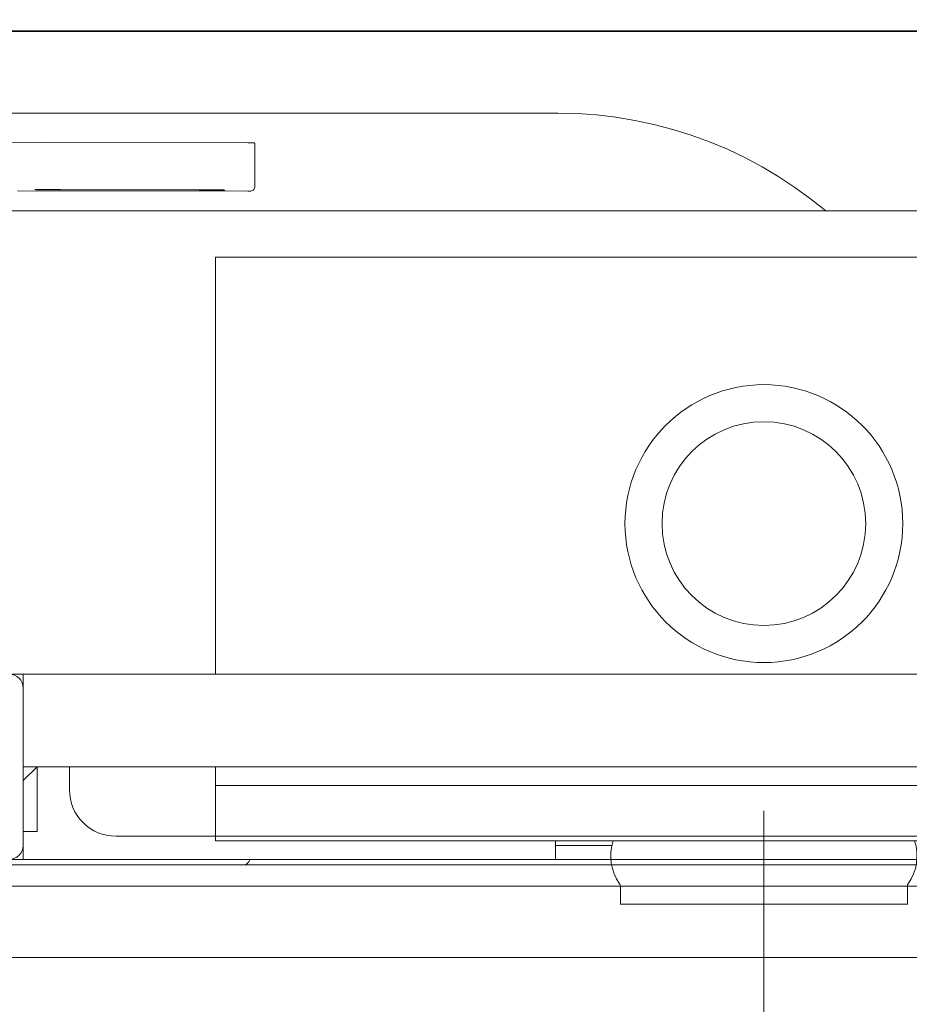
# Model space of a CAD drawing. Header units: millimetres. Extents: x 23192 to 177760, y -399809 to -79279.
# Tile 206 of 256: x 59263 to 59283, y -197840 to -197819. Entities that reach past the tile are written whole.
import ezdxf

# ---------------------------------------------------------------- set-up
doc = ezdxf.new("R2010")
doc.units = ezdxf.units.MM
doc.layers.get('0').update_dxf_attribs({"lineweight": 0})
for name, color, linetype, lineweight in [('!! 2  nowe sciany - remont', 2, 'Continuous', 35), ('!! 2 ZABUDOWA GK-MDF', 54, 'Continuous', 13), ('!! 2_wypos-sanitarne', 240, 'Continuous', 9), ('!! wymiary osi', 250, 'Continuous', 9)]:
    doc.layers.add(name, color=color, linetype=linetype, lineweight=lineweight)
doc.layers.add('!!_@ wypos sanit nd', color=7, linetype='Continuous', lineweight=0, plot=False)
doc.layers.add('Powierzchnia', color=140, linetype='Continuous', lineweight=5, plot=False)
doc.styles.add('TXT', font='simplex.shx')
doc.dimstyles.new('DIM50', dxfattribs={"dimscale": 5, "dimtxt": 2.5, "dimasz": 1.5, "dimexe": 0, "dimexo": 0, "dimgap": 0.5, "dimtad": 1, "dimdec": 4, "dimrnd": 0.5, "dimdsep": 46, "dimtxsty": 'TXT', "dimblk1": 'TICK1', "dimblk2": 'TICK1', "dimsah": 1, "dimcen": 0, "dimse1": 1, "dimse2": 1, "dimclrd": 1, "dimclre": 7, "dimclrt": 9, "dimadec": 0, "dimazin": 0, "dimtfac": 1, "dimtdec": 4, "dimtmove": 2, "dimatfit": 3, "dimldrblk": 'TICK1', "dimfxl": 1, "dimtolj": 1, "dimarcsym": 0})

# ---------------------------------------------------------------- blocks, each defined once
blk = doc.blocks.new('A$C324a30b8')
for points in [[(0, 0.01049), (0, -0.71083)], [(-0.17552, 0), (0.17552, 0)]]:
    blk.add_lwpolyline(points)
blk = doc.blocks.new('A$C4ebe9e89')
for points in [[(-0.18941, 0.17081), (-0.04454, 0.17081), (-0.04035, 0.17071), (-0.03616, 0.17042), (-0.032, 0.16993), (-0.02786, 0.16925), (-0.02376, 0.16837), (-0.0197, 0.16731), (-0.0157, 0.16606), (-0.01176, 0.16462), (-0.00789, 0.163), (-0.0041, 0.1612), (-0.0004, 0.15923), (0.0032, 0.15708), (0.00671, 0.15478), (0.0101, 0.1523), (0.01337, 0.14968)], [(-0.19839, 0.16455), (-0.11148, 0.16437)], [(-0.16124, 0.15406), (-0.11145, 0.15396), (-0.11127, 0.15396), (-0.11111, 0.15396), (-0.11099, 0.15396), (-0.11083, 0.15397), (-0.11065, 0.15401), (-0.11048, 0.15408), (-0.11033, 0.15418), (-0.1102, 0.1543), (-0.11009, 0.15445), (-0.11001, 0.15461), (-0.10996, 0.15479), (-0.10995, 0.15497), (-0.10997, 0.16396), (-0.10998, 0.16435)], [(-0.12195, 0.15427), (-0.15195, 0.15433)], [(-0.15195, 0.15423), (-0.12195, 0.15417)], [(0.16493, 0.14968), (-0.16477, 0.14968)], [(-0.11847, 0.04968), (-0.11847, 0.13968), (0.11153, 0.13968), (0.11153, 0.04968)], [(-0.16, 0.04668), (-0.16, 0.04968), (0.16, 0.04968), (0.16, 0.04668)], [(-0.16, 0.03368), (-0.16, 0.04568)], [(0.16, 0.02668), (0.157, 0.02968), (0.16, 0.02968), (-0.16, 0.02968), (-0.157, 0.02968), (-0.16, 0.02668)], [(-0.157, 0.02968), (-0.157, 0.01568), (-0.16, 0.01568)], [(0.10602, 0.02968), (0.10602, 0.0256), (-0.11847, 0.0256)], [(-0.045, 0.00968), (-0.045, 0.01368)], [(-0.03305, 0.00968), (-0.16, 0.00968), (-0.16, 0.01268)], [(-0.045, 0.01268), (-0.03283, 0.01268)]]:
    blk.add_lwpolyline(points)
for points in [[(-0.15993, 0.04968), (-0.17248, 0.04968, 0.405519), (-0.172, 0.05018), (-0.172, 0.05088, 0.414214), (-0.1725, 0.05138), (-0.1875, 0.05138, 0.414214), (-0.188, 0.05088), (-0.188, 0.05018, 0.405519), (-0.18751, 0.04968), (-0.19, 0.04968, -0.414214), (-0.2, 0.05968), (-0.2, 0.13968, -0.266001), (-0.19506, 0.1483)], [(-0.15, 0.02968), (-0.15, 0.02468, 0.414214), (-0.14, 0.01468), (-0.11847, 0.01468), (-0.11847, 0.02968)], [(-0.04, 0.01368), (-0.03255, 0.01368, 0.236962), (-0.03118, 0.00443, -0.154353), (-0.031, 0.00386), (-0.031, 0), (0.031, 0), (0.031, 0.00386, -0.154353), (0.03118, 0.00443, 0.236962), (0.03256, 0.01368), (0.04, 0.01368)], [(-0.1633, 0.00948, 0.412536), (-0.1623, 0.00848), (-0.1125, 0.00848), (-0.11221, 0.00851), (-0.11193, 0.0086), (-0.11168, 0.00873), (-0.11145, 0.00892), (-0.11126, 0.00914), (-0.11112, 0.0094), (-0.11104, 0.00968)]]:
    blk.add_lwpolyline(points, format="xyb")
blk.add_lwpolyline([(-0.2, 0.01268), (-0.2, 0.04668, -0.414214), (-0.197, 0.04968), (-0.163, 0.04968, -0.414214), (-0.16, 0.04668), (-0.16, 0.01268, -0.414214), (-0.163, 0.00968), (-0.197, 0.00968, -0.414214)], format="xyb", close=True)
blk.add_lwpolyline([(-0.11847, 0.01368), (0.11153, 0.01368), (0.11153, 0.01468), (-0.11847, 0.01468)], close=True)
for radius in [0.03, 0.022]:
    blk.add_circle((0, 0.08218), radius)
for centre, major_axis, start_param, end_param in [((-0.11148, 0.16436), (-0.0015, 0), 3.141878, 4.712682), ((-0.15195, 0.15428), (0.0055, -0.00001), 1.571085, 4.712678), ((-0.12195, 0.15422), (0.0055, -0.00001), 4.712678, 7.854271)]:
    blk.add_ellipse(centre, major_axis=major_axis, ratio=0.008726, start_param=start_param, end_param=end_param)
blk = doc.blocks.new('TICK1')
at = {"color": 0}
for p, q in [((0, -1.4), (0, 1.4)), ((0, 0), (-1, 0))]:
    blk.add_line(p, q, dxfattribs=at)
at = {"color": 2}
blk.add_line((-1, -1), (1, 1), dxfattribs=at)
blk = doc.blocks.new('*D3010')
at = {"layer": '!! wymiary osi', "color": 1, "lineweight": -2, "transparency": 16777216}
blk.add_line((59068.659, -197818.628), (59068.659, -198048.628), dxfattribs=at)
at = {"layer": 'DEFPOINTS', "color": 0, "transparency": 16777216}
for p in [(59339.567, -197811.128), (59068.659, -198056.128), (59111.567, -198056.128)]:
    blk.add_point(p, dxfattribs=at)
at = {"layer": '!! wymiary osi', "color": 1, "lineweight": -2, "transparency": 16777216, "xscale": 7.5, "yscale": 7.5, "zscale": 7.5}
for p, rotation in [((59068.659, -197811.128), 90), ((59068.659, -198056.128), 270)]:
    blk.add_blockref('TICK1', p, dxfattribs=dict(at, rotation=rotation))
at = {"layer": '!! wymiary osi', "color": 9, "transparency": 16777216, "insert": (59059.909, -197899.653), "char_height": 12.5, "attachment_point": 5, "rotation": 90, "style": 'TXT'}
blk.add_mtext('\\A1;245', dxfattribs=at)

msp = doc.modelspace()

# ---------------------------------------------------------------- linework, layer by layer
at = {"layer": '!! 2  nowe sciany - remont'}
msp.add_lwpolyline([(59339.56735, -197819.12815), (59119.56735, -197819.12815)], dxfattribs=at)
at = {"layer": '!! 2 ZABUDOWA GK-MDF'}
for points in [[(59339.56735, -197839.12815), (59230.56735, -197839.12815), (59230.56735, -197819.12815)], [(59339.56735, -197837.12815), (59232.56735, -197837.12815), (59232.56735, -197819.12815)]]:
    msp.add_lwpolyline(points, dxfattribs=at)
at = {"layer": 'Powierzchnia'}
msp.add_lwpolyline([(59119.56735, -198056.12747), (59339.56735, -198056.12747), (59339.56735, -197837.58832), (59230.56735, -197837.58832), (59230.56735, -197819.12815), (59119.56735, -197819.12815)], close=True, dxfattribs=at)

# ---------------------------------------------------------------- block references
at = {"layer": '!! 2_wypos-sanitarne', "xscale": 100, "yscale": 100, "zscale": 100}
msp.add_blockref('A$C324a30b8', (59279.56781, -197837.0086), dxfattribs=at)
at = {"layer": '!!_@ wypos sanit nd', "xscale": 100, "yscale": 100, "zscale": 100}
msp.add_blockref('A$C4ebe9e89', (59279.56781, -197837.9766), dxfattribs=at)

# ---------------------------------------------------------------- dimensions: what is measured, and where the dimension line sits
at = {"layer": '!! wymiary osi'}
dim = msp.add_linear_dim(base=(59068.65939, -198056.12813), p1=(59339.56735, -197811.12815), p2=(59111.56735, -198056.12813), angle=90, dimstyle='DIM50', dxfattribs=at)
dim.commit()
dim.dimension.update_dxf_attribs({"geometry": '*D3010', "text_midpoint": (59059.90939, -197899.65318), "dimtype": 160})

doc.saveas('drawing.dxf')
